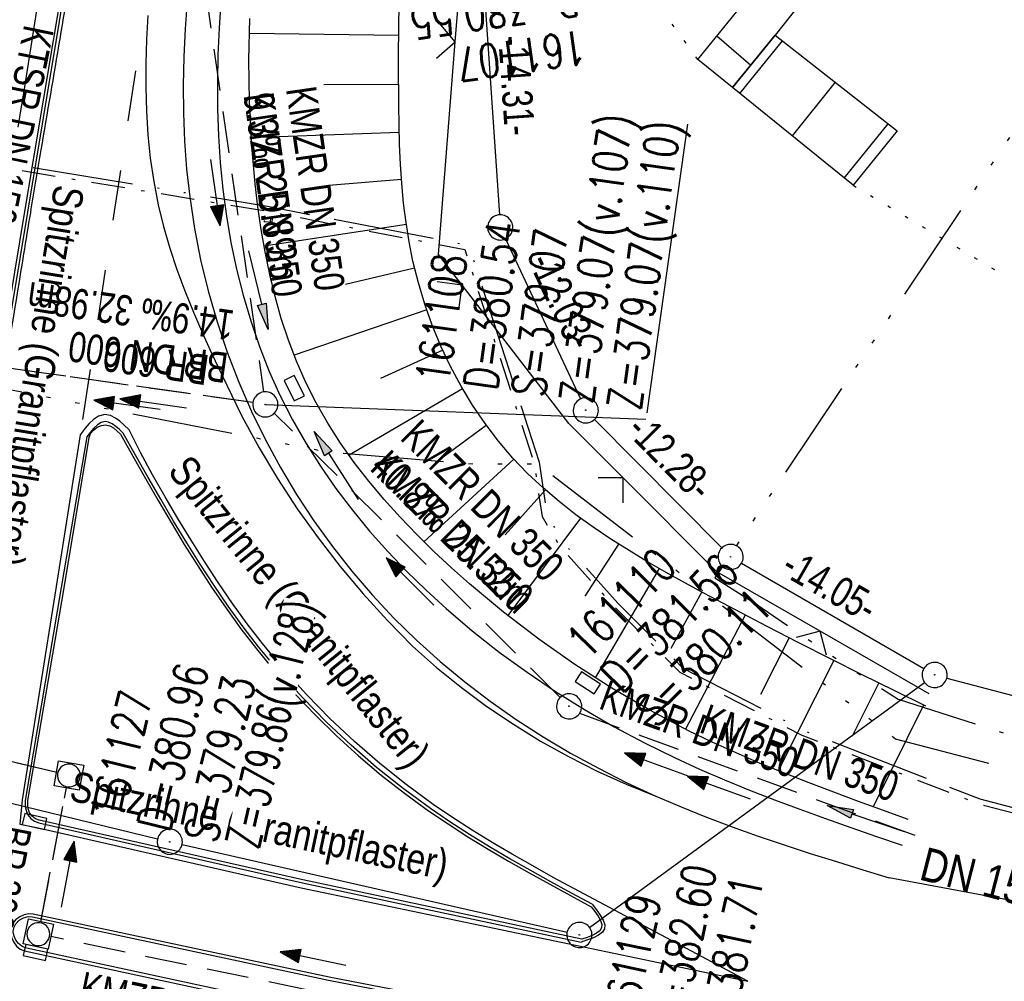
# Model space of a CAD drawing. Extents: x 510932 to 511602, y 463659 to 464636.
# Tile 46 of 81: x 511429 to 511488, y 464033 to 464091. Entities that reach past the tile are written whole.
import ezdxf

# ---------------------------------------------------------------- set-up
doc = ezdxf.new("R2010")
doc.units = 0
doc.header["$LTSCALE"] = 10
doc.header["$MEASUREMENT"] = 0
for name, pattern in [('ACAD_ISO13W100', [36, 12, -3, 12, -3, 0, -3, 0, -3]), ('ACAD_ISO14W100', [25.5, 12, -3, 0.5, -3, 0.5, -3, 0.5, -3]), ('AUSGEZOGEN', [0]), ('LT00', [0]), ('LT02', [0.4, 0.2, -0.2]), ('LT08', [0.42, 0.2, -0.1, 0.02, -0.1]), ('LT12', [0.4, 0.3, -0.1]), ('PUNKTX2_STR', [0.6, 0.1, -0.5]), ('STRICHLINIE2', [0.375, 0.25, -0.125])]:
    doc.linetypes.add(name, pattern=pattern)
doc.layers.get('0').update_dxf_attribs({"linetype": 'LT00'})
for name, color, linetype in [('--EK_FBR', 1, 'LT00'), ('--EK_Halt-Pfeil', 4, 'LT00'), ('--EK_Haltung', 7, 'STRICHLINIE2'), ('--EK_Haltung-Text', 140, 'LT00'), ('--EK_Schacht-Text', 5, 'LT00'), ('--EL_DFK_AB_L', 21, 'LT00'), ('--EL_DFK_AB_P', 7, 'LT00'), ('--EL_Halt-Pfeil', 4, 'LT00'), ('--EL_Haltung', 182, 'STRICHLINIE2'), ('--EL_Haltung-Text', 182, 'LT00'), ('ABSTAND', 8, 'LT00'), ('DFK_AB_L', 21, 'LT00'), ('DFK_AB_P', 7, 'LT00'), ('DFK_BEB_SCHR', 254, 'LT00'), ('DFK_BEBAUUNG', 250, 'LT00'), ('DFK_KATASTER', 250, 'LT00'), ('DFK_NUTZUNGSGRENZE', 70, 'PUNKTX2_STR'), ('DFK_TOPO-ANL', 252, 'LT00'), ('DL', 182, 'LT12'), ('DL_PFEIL', 201, 'LT00'), ('DL_TEXT', 182, 'LT00'), ('GASLTG', 250, 'ACAD_ISO13W100'), ('GASLTG_TEXT', 250, 'Continuous'), ('PFEIL', 140, 'AUSGEZOGEN'), ('RINNE_TEXT', 11, 'Continuous'), ('TELEKOM', 210, 'ACAD_ISO14W100'), ('V104_AFBR_BAB', 250, 'LT00'), ('V104_BOESCH', 250, 'LT00'), ('V104_BOSCHUNG', 250, 'LT00'), ('V104_GAS', 250, 'LT00'), ('V104_GRABEN', 250, 'LT00'), ('V104_KA_MULD', 182, 'LT00'), ('V104_KA_PRUF', 182, 'LT00'), ('V104_LD_MARK', 250, 'LT00'), ('V104_LG_MARK', 250, 'LT02'), ('V104_RINNE', 182, 'LT00'), ('V104_SINKK', 182, 'LT00'), ('V104_ZAUN', 40, 'LT00')]:
    doc.layers.add(name, color=color, linetype=linetype)
doc.styles.add('Arial', font='ARIAL.TTF')
doc.styles.add('Haltungsbeschriftung', font='ARIAL.TTF', dxfattribs={"width": 0.75})
doc.styles.add('schachtbeschriftung', font='romans.shx', dxfattribs={"width": 0.75, "height": 2})
doc.styles.get("Standard").update_dxf_attribs({"font": 'ARIAL.TTF'})
doc.styles.add('Versorgungsltg', font='ARIAL.TTF', dxfattribs={"width": 0.8, "height": 2})

# ---------------------------------------------------------------- blocks, each defined once
blk = doc.blocks.new('SYMB0003')
at = {"color": 0, "linetype": 'ByBlock'}
for p, q in [((-0.015712, 0), (0.010166, 0.012015)), ((0, -0.021257), (-0.015712, 0)), ((0.010166, 0.012015), (0, -0.021257))]:
    blk.add_line(p, q, dxfattribs=at)
for points in [[(-0.031395, 0.499013), (-0.093691, 0.491144), (-0.154509, 0.475528), (-0.21289, 0.452414), (-0.267913, 0.422164), (-0.318712, 0.385257), (-0.364484, 0.342274), (-0.404509, 0.293893), (-0.438154, 0.240877), (-0.464888, 0.184062), (-0.484292, 0.124345), (-0.496058, 0.062667), (-0.5, 0)], [(0.5, 0), (0.496057, 0.062667), (0.484292, 0.124345), (0.464888, 0.184062), (0.438153, 0.240877), (0.404509, 0.293893), (0.364484, 0.342274), (0.318712, 0.385257), (0.267913, 0.422164), (0.21289, 0.452414), (0.154509, 0.475528), (0.093691, 0.491144), (0.031395, 0.499013), (-0.031395, 0.499013)], [(-0.5, 0), (-0.496058, -0.062667), (-0.484292, -0.124345), (-0.464888, -0.184062), (-0.438154, -0.240877), (-0.404509, -0.293893), (-0.364485, -0.342274), (-0.318712, -0.385257), (-0.267914, -0.422164), (-0.21289, -0.452414), (-0.154509, -0.475529), (-0.093691, -0.491144), (-0.031395, -0.499014), (0.031395, -0.499014)], [(0.031395, -0.499014), (0.093691, -0.491144), (0.154509, -0.475529), (0.21289, -0.452414), (0.267914, -0.422164), (0.318712, -0.385257), (0.364485, -0.342274), (0.404509, -0.293893), (0.438154, -0.240877), (0.464889, -0.184062), (0.484292, -0.124345), (0.496058, -0.062667), (0.5, 0)]]:
    blk.add_lwpolyline(points, dxfattribs=at)
blk = doc.blocks.new('Pfreil3')
at = {"layer": 'PFEIL'}
blk.add_hatch(color=256, dxfattribs=at).paths.add_polyline_path([(-1.549, 0.273), (-1.549, -0.273), (0, 0)])
for p, q in [((-1.549, 0), (-4.831, 0)), ((-1.549, -0.273), (-1.549, 0.273)), ((-1.549, 0.273), (0, 0)), ((0, 0), (-1.549, -0.273))]:
    blk.add_line(p, q, dxfattribs=at)
blk = doc.blocks.new('SYMB1564')
at = {"color": 0, "linetype": 'ByBlock'}
for p, q in [((0, 0.375), (-0.25, 0.375)), ((-0.05, 0), (0.05, 0)), ((0, 0), (0, 0.5))]:
    blk.add_line(p, q, dxfattribs=at)
blk.add_lwpolyline([(0, 0.475), (-0.2, 0.475), (-0.255362, 0.364276)], dxfattribs=at)
blk = doc.blocks.new('SYMB0024')
at = {"color": 0, "linetype": 'ByBlock'}
for p, q in [((-0.5, 0.5), (0, 0)), ((0, 0), (0.5, 0.5))]:
    blk.add_line(p, q, dxfattribs=at)
blk = doc.blocks.new('SYMB0652')
at = {"color": 0, "linetype": 'ByBlock'}
blk.add_lwpolyline([(-0.15, -0.075), (0.15, -0.075), (0.15, 0.075), (-0.15, 0.075), (-0.15, -0.075)], dxfattribs=at)
blk = doc.blocks.new('SYMB1210')
at = {"color": 0, "linetype": 'ByBlock'}
blk.add_line((0.018815, -0.179014), (0.055623, -0.17119), dxfattribs=at)
for points in [[(-0.2, -0.2), (-0.2, 0.2), (0.2, 0.2), (0.2, -0.2), (-0.2, -0.2)], [(0.018815, 0.179014), (-0.018815, 0.179014), (-0.055623, 0.17119), (-0.09, 0.155885), (-0.120444, 0.133766), (-0.145623, 0.105801), (-0.164438, 0.073213), (-0.176067, 0.037424), (-0.18, 0)], [(0.18, 0), (0.176067, 0.037424), (0.164438, 0.073213), (0.145623, 0.105801), (0.120444, 0.133766), (0.09, 0.155885), (0.055623, 0.17119), (0.018815, 0.179014)], [(-0.18, 0), (-0.176067, -0.037424), (-0.164438, -0.073213), (-0.145623, -0.105801), (-0.120444, -0.133766), (-0.09, -0.155885), (-0.055623, -0.17119), (-0.018815, -0.179014), (0.018815, -0.179014)], [(0.055623, -0.17119), (0.09, -0.155885), (0.120444, -0.133766), (0.145623, -0.105801), (0.164438, -0.073213), (0.176067, -0.037424), (0.18, 0)]]:
    blk.add_lwpolyline(points, dxfattribs=at)
blk = doc.blocks.new('SYMB0070')
at = {"color": 0, "linetype": 'ByBlock'}
for p, q in [((-0.5, 0), (0.2, 0)), ((0.5, 0), (0.2, 0.1)), ((0.2, 0.1), (0.2, 0)), ((0.468, 0), (0.21, 0.086)), ((0.21, 0.086), (0.21, -0.086)), ((0.21, -0.086), (0.468, 0)), ((0.22, -0.072), (0.437, 0)), ((0.23, -0.058), (0.405, 0)), ((0.24, -0.045), (0.374, 0)), ((0.342, 0), (0.25, 0.031)), ((0.25, 0.031), (0.25, -0.031)), ((0.25, -0.031), (0.342, 0)), ((0.26, -0.017), (0.31, 0)), ((0.27, -0.003), (0.279, 0))]:
    blk.add_line(p, q, dxfattribs=at)
for points in [[(0.2, 0), (0.2, -0.1), (0.5, 0)], [(0.437, 0), (0.22, 0.072), (0.22, -0.072)], [(0.405, 0), (0.23, 0.058), (0.23, -0.058)], [(0.374, 0), (0.24, 0.045), (0.24, -0.045)], [(0.31, 0), (0.26, 0.017), (0.26, -0.017)], [(0.279, 0), (0.27, 0.003), (0.27, -0.003)]]:
    blk.add_lwpolyline(points, dxfattribs=at)

msp = doc.modelspace()

# ---------------------------------------------------------------- linework, layer by layer
at = {"layer": '--EK_FBR'}
for points in [[(511439.323, 464091.731), (511439.201, 464090.064), (511439.122, 464088.394), (511439.087, 464086.723), (511439.102, 464085.052), (511439.169, 464083.384), (511439.293, 464081.72), (511439.476, 464080.061), (511439.762, 464078.178), (511440.13, 464076.307), (511440.578, 464074.453), (511441.107, 464072.619), (511441.714, 464070.809), (511442.4, 464069.026), (511443.164, 464067.274), (511443.988, 464065.587), (511444.884, 464063.935), (511445.85, 464062.323), (511446.883, 464060.753), (511447.982, 464059.229), (511449.144, 464057.752), (511450.368, 464056.327), (511451.65, 464054.956), (511452.99, 464053.642), (511454.402, 464052.372), (511455.867, 464051.164), (511457.38, 464050.016), (511458.937, 464048.928), (511460.535, 464047.898), (511462.169, 464046.928), (511463.836, 464046.016), (511465.531, 464045.16), (511467.251, 464044.362)], [(511467.251, 464044.362), (511467.251, 464044.362), (511468.757, 464043.715), (511470.277, 464043.106), (511471.809, 464042.529), (511473.351, 464041.98), (511474.902, 464041.455), (511476.46, 464040.948), (511478.023, 464040.456), (511479.589, 464039.973), (511481.157, 464039.494)]]:
    msp.add_lwpolyline(points, dxfattribs=at)
at = {"layer": '--EK_Haltung'}
for p, q in [((511440.385, 464092.575), (511443.88, 464068.438)), ((511443.245, 464067.801), (511412.077, 464072.191)), ((511461.556, 464050.237), (511444.52, 464067.167)), ((511431.551, 464045.762), (511406.278, 464051.837)), ((511462.71, 464049.292), (511483.431, 464041.756)), ((511430.603, 464036.875), (511432.138, 464044.851)), ((511461.326, 464029.734), (511431.195, 464035.987))]:
    msp.add_line(p, q, dxfattribs=at)
at = {"layer": '--EK_Schacht-Text'}
msp.add_line((511443.988, 464067.696), (511466.661, 464066.811), dxfattribs=at)
at = {"layer": '--EL_DFK_AB_L'}
for p, q in [((511457.061, 464091.771), (511457.93, 464078.988)), ((511458.298, 464077.561), (511462.762, 464068.019)), ((511463.607, 464066.806), (511471.183, 464059.144)), ((511472.36, 464058.235), (511483.221, 464051.955)), ((511463.306, 464036.533), (511483.265, 464051.137)), ((511420.769, 464045.884), (511437.561, 464041.816))]:
    msp.add_line(p, q, dxfattribs=at)
at = {"layer": '--EL_Haltung'}
for p, q in [((511440.385, 464092.575), (511443.88, 464068.438)), ((511443.245, 464067.801), (511412.077, 464072.191)), ((511431.551, 464045.762), (511406.278, 464051.837)), ((511462.71, 464049.292), (511483.431, 464041.756)), ((511430.603, 464036.875), (511432.138, 464044.851)), ((511461.326, 464029.734), (511431.195, 464035.987))]:
    msp.add_line(p, q, dxfattribs=at)
at = {"layer": 'DFK_AB_L'}
for p, q in [((511457.061, 464091.771), (511457.93, 464078.988)), ((511458.298, 464077.561), (511462.762, 464068.019)), ((511463.607, 464066.806), (511471.183, 464059.144)), ((511472.36, 464058.235), (511483.221, 464051.955)), ((511463.306, 464036.533), (511483.265, 464051.137)), ((511420.769, 464045.884), (511437.561, 464041.816)), ((511439.022, 464041.474), (511461.969, 464036.256))]:
    msp.add_line(p, q, dxfattribs=at)
at = {"layer": 'DFK_BEB_SCHR'}
for p, q in [((511470.898, 464089.651), (511472.91, 464087.905)), ((511472.265, 464086.217), (511474.8, 464089.354)), ((511477.948, 464086.886), (511475.372, 464083.699)), ((511478.48, 464081.18), (511481.096, 464084.416))]:
    msp.add_line(p, q, dxfattribs=at)
at = {"layer": 'DFK_BEBAUUNG'}
for points in [[(511474.67, 464094.3), (511476.64, 464092.59), (511474.36, 464089.7), (511471.83, 464086.569), (511469.76, 464088.25), (511474.67, 464094.3)], [(511471.83, 464086.569), (511474.36, 464089.7), (511481.64, 464083.989), (511479.01, 464080.75), (511471.83, 464086.569)]]:
    msp.add_lwpolyline(points, dxfattribs=at)
at = {"layer": 'DFK_KATASTER'}
msp.add_line((511484.595, 464051.388), (511516.495, 464042.932), dxfattribs=at)
at = {"layer": 'DFK_NUTZUNGSGRENZE', "ltscale": 0.2}
for p, q in [((511469.76, 464088.25), (511456.473, 464106.424)), ((511479.01, 464080.75), (511488.22, 464075.259))]:
    msp.add_line(p, q, dxfattribs=at)
at = {"layer": 'DFK_TOPO-ANL'}
msp.add_line((511548.905, 464026.908), (511481.157, 464039.494), dxfattribs=at)
at = {"layer": 'DL'}
for p, q in [((511443.245, 464067.801), (511412.077, 464072.191)), ((511431.551, 464045.762), (511406.278, 464051.837)), ((511430.603, 464036.875), (511432.138, 464044.851))]:
    msp.add_line(p, q, dxfattribs=at)
at = {"layer": 'GASLTG', "color": 80, "linetype": 'LT08', "flags": 128}
msp.add_lwpolyline([(511156.685, 464172.08), (511181.982, 464155.417), (511188.719, 464150.845), (511207.899, 464139.051), (511227.458, 464127.551), (511256.504, 464111.113), (511273.451, 464101.653), (511283.903, 464096.318), (511320.205, 464080.823), (511325.996, 464078.522), (511334.145, 464078.26), (511337.095, 464078.38), (511348.637, 464080.71), (511403.272, 464085.964), (511444.051, 464079.212), (511455.873, 464076.918), (511460.005, 464064.189), (511460.476, 464061.012), (511461.57, 464059.189), (511464.798, 464055.627), (511468.681, 464051.746), (511475.959, 464047.993), (511486.476, 464043.906), (511507.116, 464038.547)], dxfattribs=at)
at = {"layer": 'GASLTG', "ltscale": 0.05, "flags": 128}
msp.add_lwpolyline([(511156.85, 464172.33), (511182.149, 464155.666), (511188.881, 464151.097), (511208.053, 464139.308), (511227.608, 464127.811), (511256.651, 464111.374), (511273.592, 464101.917), (511284.03, 464096.59), (511320.32, 464081.1), (511326.058, 464078.82), (511334.144, 464078.56), (511337.059, 464078.679), (511348.592, 464081.007), (511403.283, 464086.266), (511444.104, 464079.507), (511456.103, 464077.179), (511460.298, 464064.258), (511460.764, 464061.115), (511461.812, 464059.369), (511465.015, 464055.833), (511468.86, 464051.991), (511476.083, 464048.267), (511486.568, 464044.192), (511507.191, 464038.837)], dxfattribs=at)
at = {"layer": 'TELEKOM', "ltscale": 0.05, "flags": 128}
for points in [[(511549.611, 464034.247), (511540.206, 464035.663), (511536.808, 464036.439), (511508.224, 464040.794), (511481.533, 464047.758), (511460.224, 464064.129), (511456.362, 464064.129), (511447.674, 464064.852), (511409.591, 464072.316), (511406.659, 464069.386), (511402.392, 464065.921), (511397.192, 464062.725), (511392.258, 464061.259), (511387.725, 464061.925), (511375.192, 464064.723), (511362.392, 464067.387), (511343.804, 464073.015), (511326.071, 464078.876), (511308.339, 464086.469), (511289.271, 464094.596), (511272.697, 464101.843), (511261.365, 464111.702), (511256.165, 464115.299), (511229.585, 464132.798), (511221.318, 464138.126), (511201.586, 464150.649), (511180.486, 464164.077), (511162.887, 464176.067), (511152.487, 464183.793), (511143.419, 464190.454), (511126.942, 464204.529), (511112.187, 464215.677), (511095.651, 464229.182), (511075.805, 464245.222), (511058.746, 464258.334), (511036.136, 464275.294), (511026.82, 464281.326), (511023.407, 464284.21), (511016.979, 464290.11), (511009.613, 464297.521), (511004.364, 464302.503), (510990.103, 464316.622)], [(511492.495, 464089.838), (511470.766, 464057.358), (511473.203, 464055.821), (511479.226, 464051.722), (511481.691, 464050.143), (511500.021, 464044.252), (511517.197, 464040.921), (511533.092, 464038.745), (511536.423, 464038.105), (511540.607, 464037.36), (511549.772, 464035.916)]]:
    msp.add_lwpolyline(points, dxfattribs=at)
at = {"layer": 'V104_AFBR_BAB'}
msp.add_lwpolyline([(511439.323, 464091.731), (511439.201, 464090.064), (511439.122, 464088.394), (511439.087, 464086.723), (511439.102, 464085.052), (511439.169, 464083.384), (511439.293, 464081.72), (511439.476, 464080.061), (511439.762, 464078.178), (511440.13, 464076.307), (511440.578, 464074.453), (511441.107, 464072.619), (511441.714, 464070.809), (511442.4, 464069.026), (511443.164, 464067.274), (511443.988, 464065.587), (511444.884, 464063.935), (511445.85, 464062.323), (511446.883, 464060.753), (511447.982, 464059.229), (511449.144, 464057.752), (511450.368, 464056.327), (511451.65, 464054.956), (511452.99, 464053.642), (511454.402, 464052.372), (511455.867, 464051.164), (511457.38, 464050.016), (511458.937, 464048.928), (511460.535, 464047.898), (511462.169, 464046.928), (511463.836, 464046.016), (511465.531, 464045.16), (511467.251, 464044.362)], dxfattribs=at)
at = {"layer": 'V104_AFBR_BAB', "color": 2}
msp.add_lwpolyline([(511467.251, 464044.362), (511467.251, 464044.362), (511468.757, 464043.715), (511470.277, 464043.106), (511471.809, 464042.529), (511473.351, 464041.98), (511474.902, 464041.455), (511476.46, 464040.948), (511478.023, 464040.456), (511479.589, 464039.973), (511481.157, 464039.494)], dxfattribs=at)
at = {"layer": 'V104_BOESCH'}
msp.add_lwpolyline([(511483.335, 464049.71), (511481.446, 464050.648), (511479.556, 464051.589), (511477.667, 464052.536), (511475.779, 464053.493), (511473.891, 464054.462), (511472.003, 464055.448), (511470.117, 464056.452), (511468.99, 464057.063), (511467.869, 464057.687), (511466.756, 464058.326), (511465.658, 464058.986), (511464.578, 464059.669), (511463.521, 464060.381), (511462.491, 464061.124), (511461.493, 464061.904), (511460.531, 464062.723), (511459.61, 464063.587), (511458.735, 464064.499), (511457.879, 464065.499), (511457.077, 464066.55), (511456.332, 464067.648), (511455.644, 464068.787), (511455.014, 464069.964), (511454.444, 464071.172), (511453.935, 464072.407), (511453.487, 464073.664), (511453.103, 464074.939), (511452.783, 464076.227), (511452.553, 464077.375), (511452.369, 464078.529), (511452.226, 464079.686), (511452.119, 464080.848), (511452.041, 464082.012), (511451.988, 464083.178), (511451.955, 464084.345), (511451.935, 464085.513), (511451.924, 464088.036), (511451.949, 464090.557), (511452.009, 464093.076)], dxfattribs=at)
at = {"layer": 'V104_BOSCHUNG'}
for p, q in [((511451.936, 464089.677), (511443.035, 464089.786)), ((511451.925, 464086.751), (511447.471, 464086.732)), ((511451.966, 464083.886), (511443.145, 464083.579)), ((511452.1, 464081.099), (511447.766, 464080.741)), ((511452.387, 464078.411), (511443.909, 464077.126)), ((511452.878, 464075.816), (511448.758, 464074.837)), ((511453.601, 464073.327), (511445.694, 464070.629)), ((511454.558, 464070.918), (511450.85, 464069.235)), ((511455.741, 464068.618), (511448.973, 464064.662)), ((511457.153, 464066.448), (511454.125, 464064.218)), ((511458.79, 464064.439), (511453.429, 464059.516)), ((511460.673, 464062.599), (511458.28, 464059.918)), ((511462.763, 464060.922), (511458.426, 464055.125)), ((511465.035, 464059.376), (511463.024, 464056.278)), ((511467.455, 464057.922), (511463.646, 464051.405)), ((511469.987, 464056.522), (511468.146, 464053.162)), ((511472.573, 464055.148), (511469.012, 464048.351)), ((511475.206, 464053.785), (511473.481, 464050.419)), ((511477.86, 464052.439), (511474.547, 464045.868)), ((511480.533, 464051.102), (511478.95, 464047.936)), ((511483.21, 464049.772), (511480.209, 464043.722))]:
    msp.add_line(p, q, dxfattribs=at)
at = {"layer": 'V104_GRABEN'}
for points in [[(511441.331, 464091.716), (511441.229, 464090.115), (511441.16, 464088.513), (511441.128, 464086.91), (511441.138, 464085.307), (511441.192, 464083.704), (511441.296, 464082.103), (511441.453, 464080.504), (511441.665, 464078.914), (511441.935, 464077.332), (511442.266, 464075.761), (511442.657, 464074.204), (511443.113, 464072.667), (511443.633, 464071.152), (511444.221, 464069.664), (511444.877, 464068.207), (511445.608, 464066.774), (511446.408, 464065.376), (511447.27, 464064.014), (511448.193, 464062.689), (511449.171, 464061.401), (511450.2, 464060.15), (511451.277, 464058.938), (511452.398, 464057.764), (511453.559, 464056.629), (511454.755, 464055.534), (511456.316, 464054.204), (511457.925, 464052.938), (511459.578, 464051.735), (511461.272, 464050.594), (511463.004, 464049.515), (511464.771, 464048.496), (511466.57, 464047.538), (511468.397, 464046.639), (511469.861, 464045.969), (511471.338, 464045.331), (511472.828, 464044.722), (511474.328, 464044.137), (511475.838, 464043.573), (511477.354, 464043.025), (511478.875, 464042.489), (511480.4, 464041.961), (511481.927, 464041.438)], [(511430.396, 464091.421), (511430.019, 464089.017), (511429.632, 464086.612), (511429.231, 464084.208)], [(511482.294, 464042.972), (511480.812, 464043.505), (511479.331, 464044.041), (511477.855, 464044.586), (511476.385, 464045.143), (511474.924, 464045.717), (511473.472, 464046.311), (511472.033, 464046.929), (511470.608, 464047.576), (511469.2, 464048.256), (511466.889, 464049.472), (511464.63, 464050.789), (511462.425, 464052.204), (511460.275, 464053.714), (511458.18, 464055.319), (511456.143, 464057.015), (511455.073, 464057.964), (511454.024, 464058.939), (511453.003, 464059.941), (511452.012, 464060.972), (511451.059, 464062.032), (511450.146, 464063.121), (511449.28, 464064.241), (511448.465, 464065.392), (511447.707, 464066.575), (511447.009, 464067.791), (511446.378, 464069.04), (511445.837, 464070.271), (511445.358, 464071.53), (511444.936, 464072.814), (511444.567, 464074.118), (511444.248, 464075.44), (511443.974, 464076.776), (511443.741, 464078.122), (511443.545, 464079.475), (511443.383, 464080.831), (511443.164, 464083.298), (511443.039, 464085.762), (511443.007, 464088.222), (511443.066, 464090.677)]]:
    msp.add_lwpolyline(points, dxfattribs=at)
at = {"layer": 'V104_LD_MARK'}
for points in [[(511435.273, 464139.582, 0.001052), (511432.742, 464125.291, 0.002081), (511431.508, 464118.06, 0.000002), (511429.085, 464103.494, -0.000004), (511427.997, 464096.956, -0.008744), (511426.939, 464088.938, -0.025497), (511425.116, 464079.666, -0.043565), (511423.343, 464074.212, -0.031316), (511419.405, 464066.473, -0.049062), (511415.034, 464060.996, -0.059456), (511410.534, 464057.355, -0.021826), (511404.997, 464054.2, -0.037336), (511401.562, 464052.749, -0.004373), (511399.978, 464052.23, -0.009373), (511399.232, 464052.009, -0.029503), (511398.11, 464051.769, -0.016646), (511396.093, 464051.528, -0.086801)], [(511439.732, 464138.921, -0.008556), (511437.639, 464124.405, -0.000694), (511436.424, 464117.037, -0.000049), (511433.319, 464098.836, 0.000322), (511432.852, 464096.091, 0.000072), (511430.614, 464082.867, 0.000253), (511429.981, 464079.111, 0.001589), (511429.577, 464076.661, -0.000444), (511428.153, 464067.892, -0.002518), (511427.243, 464062.49, -0.002185), (511426.135, 464056.274, -0.035389), (511425.499, 464053.8, -0.031307), (511424.416, 464051.125, -0.062647), (511423.191, 464049.225, -0.053962), (511421.3, 464047.408, -0.03077), (511419.568, 464046.233, -0.05034), (511418.406, 464045.695, -0.026759), (511418.233, 464045.645, -0.01151), (511417.824, 464045.561)]]:
    msp.add_lwpolyline(points, format="xyb", dxfattribs=at)
for points in [[(511436.973, 464090.859), (511436.898, 464089.432), (511436.856, 464088.006), (511436.854, 464086.583), (511436.895, 464085.166), (511436.985, 464083.756), (511437.129, 464082.356), (511437.331, 464080.968), (511437.598, 464079.595), (511437.917, 464078.291), (511438.293, 464077.002), (511438.719, 464075.724), (511439.19, 464074.457), (511439.699, 464073.199), (511440.24, 464071.949), (511440.806, 464070.705), (511441.391, 464069.466), (511441.989, 464068.23), (511442.593, 464066.995), (511443.618, 464065.115), (511444.718, 464063.277), (511445.889, 464061.483), (511447.13, 464059.738), (511448.439, 464058.043), (511449.815, 464056.402), (511451.255, 464054.816), (511452.756, 464053.289), (511454.184, 464052.031), (511455.664, 464050.835), (511457.193, 464049.703), (511458.77, 464048.637), (511460.39, 464047.639), (511462.051, 464046.711), (511463.751, 464045.854), (511465.485, 464045.071), (511467.251, 464044.362)], [(511472.726, 464033.329), (511462.367, 464038.85), (511461.138, 464039.521), (511459.915, 464040.2), (511458.701, 464040.892), (511457.499, 464041.6), (511456.312, 464042.329), (511455.141, 464043.083), (511453.99, 464043.866), (511452.375, 464045.048), (511450.809, 464046.298), (511449.293, 464047.611), (511447.832, 464048.986), (511446.43, 464050.418), (511445.089, 464051.906), (511443.813, 464053.445), (511442.901, 464054.631), (511442.023, 464055.844), (511441.175, 464057.079), (511440.354, 464058.334), (511439.555, 464059.606), (511438.776, 464060.893), (511438.012, 464062.192), (511437.259, 464063.499), (511436.55, 464064.825), (511435.869, 464066.189), (511435.559, 464066.488), (511435.32, 464066.697), (511435.061, 464066.885), (511434.765, 464067.03), (511434.417, 464067.089), (511434.047, 464066.998), (511433.738, 464066.801), (511433.479, 464066.557), (511433.246, 464066.287), (511432.955, 464065.875)], [(511432.955, 464065.874), (511431.53, 464056.838), (511429.5, 464044.131), (511429.352, 464042.688), (511430.444, 464042.474), (511446.129, 464038.892), (511472.726, 464033.329)]]:
    msp.add_lwpolyline(points, dxfattribs=at)
at = {"layer": 'V104_LG_MARK', "ltscale": 1.5}
msp.add_line((511436.245, 464087.564), (511432.955, 464065.875), dxfattribs=at)
at = {"layer": 'V104_RINNE'}
for points in [[(511432.479, 464096.15), (511429.638, 464079.187), (511427.761, 464067.991), (511425.817, 464056.308), (511425.626, 464055.564), (511425.428, 464054.822), (511425.217, 464054.085), (511424.985, 464053.355), (511424.727, 464052.635), (511424.435, 464051.927), (511424.103, 464051.234), (511423.712, 464050.538), (511423.273, 464049.868), (511422.787, 464049.232), (511422.254, 464048.639), (511421.676, 464048.096), (511421.055, 464047.611), (511420.472, 464047.235), (511419.862, 464046.9), (511419.232, 464046.596), (511418.589, 464046.313), (511417.94, 464046.041), (511401.921, 464050.298)], [(511424.277, 464051.175), (511424.761, 464052.149), (511425.173, 464053.149), (511425.516, 464054.172), (511425.792, 464055.212), (511426.002, 464056.267), (511427.971, 464067.987), (511429.826, 464079.15), (511432.645, 464096.139)], [(511429.832, 464044.101), (511431.987, 464056.768), (511433.487, 464065.718), (511433.576, 464065.954), (511433.744, 464066.164), (511433.966, 464066.331), (511434.216, 464066.441), (511434.467, 464066.477), (511434.71, 464066.426), (511434.934, 464066.302), (511435.145, 464066.129), (511435.35, 464065.932)], [(511435.509, 464065.984), (511435.289, 464066.193), (511435.071, 464066.384), (511434.854, 464066.541), (511434.641, 464066.645), (511434.432, 464066.681), (511434.206, 464066.626), (511433.985, 464066.485), (511433.769, 464066.28), (511433.555, 464066.032), (511433.342, 464065.763)], [(511435.35, 464065.932), (511436.095, 464064.605), (511436.843, 464063.282), (511437.6, 464061.964), (511438.369, 464060.654), (511439.153, 464059.356), (511439.957, 464058.071), (511440.785, 464056.804), (511441.641, 464055.556), (511442.529, 464054.33), (511443.452, 464053.13), (511444.573, 464051.771), (511445.744, 464050.452), (511446.965, 464049.175), (511448.231, 464047.942), (511449.541, 464046.755), (511450.892, 464045.617), (511452.281, 464044.528), (511453.707, 464043.491), (511454.873, 464042.699), (511456.057, 464041.937), (511457.258, 464041.202), (511458.472, 464040.488), (511459.697, 464039.792), (511460.93, 464039.108), (511462.169, 464038.433), (511463.41, 464037.763)], [(511463.457, 464037.919), (511462.224, 464038.587), (511460.993, 464039.258), (511459.768, 464039.939), (511458.551, 464040.632), (511457.345, 464041.343), (511456.152, 464042.075), (511454.975, 464042.833), (511453.817, 464043.621), (511452.193, 464044.81), (511450.617, 464046.067), (511449.092, 464047.388), (511447.622, 464048.771), (511446.211, 464050.213), (511444.862, 464051.709), (511443.579, 464053.258), (511442.661, 464054.452), (511441.778, 464055.671), (511440.926, 464056.912), (511440.101, 464058.172), (511439.3, 464059.449), (511438.518, 464060.739), (511437.752, 464062.041), (511436.998, 464063.35), (511436.252, 464064.666), (511435.509, 464065.984)], [(511433.342, 464065.763), (511431.826, 464056.788), (511429.665, 464044.105)], [(511463.457, 464037.919), (511463.713, 464037.593), (511463.942, 464037.275), (511464.117, 464036.973), (511464.213, 464036.695), (511464.203, 464036.449), (511464.075, 464036.247), (511463.847, 464036.074), (511463.544, 464035.925), (511463.191, 464035.79), (511462.814, 464035.663)], [(511463.41, 464037.763), (511463.622, 464037.484), (511463.811, 464037.211), (511463.956, 464036.953), (511464.034, 464036.715), (511464.022, 464036.505), (511463.912, 464036.333), (511463.718, 464036.187), (511463.462, 464036.06), (511463.165, 464035.946), (511462.846, 464035.839)], [(511478.878, 464027.832), (511465.94, 464030.056), (511447.786, 464033.564), (511430.148, 464037.324), (511429.887, 464037.34), (511429.617, 464037.286), (511429.357, 464037.172), (511429.126, 464037.005), (511428.944, 464036.795), (511428.829, 464036.548), (511428.797, 464036.258), (511428.85, 464035.96), (511428.974, 464035.676), (511429.155, 464035.429), (511429.38, 464035.241), (511429.634, 464035.136), (511447.336, 464031.329), (511465.195, 464027.847), (511478.476, 464025.557)], [(511478.463, 464025.769), (511465.214, 464028.026), (511447.371, 464031.503), (511429.682, 464035.33), (511429.467, 464035.419), (511429.275, 464035.576), (511429.12, 464035.782), (511429.012, 464036.019), (511428.964, 464036.268), (511428.988, 464036.511), (511429.111, 464036.76), (511429.314, 464036.963), (511429.569, 464037.108), (511429.846, 464037.182), (511430.115, 464037.173), (511447.756, 464033.391), (511465.906, 464029.883), (511478.825, 464027.655)]]:
    msp.add_lwpolyline(points, dxfattribs=at)
at = {"layer": 'V104_ZAUN'}
for p, q in [((511455.305, 464089.29), (511456.491, 464104.243)), ((511483.548, 464050.459), (511477.042, 464054.191))]:
    msp.add_line(p, q, dxfattribs=at)
for points in [[(511455.704, 464074.809), (511454.3, 464076.628), (511455.305, 464089.29)], [(511465.305, 464063.317), (511462.066, 464066.564), (511455.704, 464074.809)], [(511477.042, 464054.191), (511470.882, 464057.725), (511465.305, 464063.317)]]:
    msp.add_lwpolyline(points, dxfattribs=at)

# ---------------------------------------------------------------- block references
at = {"layer": '--EK_Halt-Pfeil', "zscale": 4}
for p, xscale, yscale, rotation in [((511441.007, 464080.311), 4.000000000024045, 4, 278.2388500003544), ((511435.739, 464067.664), 4.000000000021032, 4, 171.9828900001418), ((511452.601, 464057.151), 4.000000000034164, 4, 135.1766700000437), ((511471.01, 464044.862), 4.000000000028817, 3.999999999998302, 159.9652054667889), ((511432.209, 464039.715), 3.999999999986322, 4, 79.10068999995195), ((511446.818, 464034.673), 3.999999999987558, 4, 168.2787599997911)]:
    msp.add_blockref('SYMB0070', p, dxfattribs=dict(at, xscale=xscale, yscale=yscale, rotation=rotation))
at = {"layer": '--EL_DFK_AB_P', "xscale": 1.500000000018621, "yscale": 1.5, "zscale": 1.5, "rotation": 264.7377099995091}
for p in [(511457.98, 464078.24), (511463.08, 464067.34), (511471.71, 464058.61), (511483.87, 464051.58), (511438.29, 464041.64), (511462.7, 464036.09)]:
    msp.add_blockref('SYMB0003', p, dxfattribs=at)
at = {"layer": '--EL_Halt-Pfeil', "zscale": 4}
for p, xscale, yscale, rotation in [((511441.007, 464080.311), 4.000000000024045, 4, 278.2388500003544), ((511435.739, 464067.664), 4.000000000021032, 4, 171.9828900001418), ((511452.601, 464057.151), 4.000000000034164, 4, 135.1766700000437), ((511467.267, 464046.254), 4.000000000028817, 3.999999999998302, 159.9652054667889), ((511432.209, 464039.715), 3.999999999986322, 4, 79.10068999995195), ((511446.818, 464034.673), 3.999999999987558, 4, 168.2787599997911)]:
    msp.add_blockref('SYMB0070', p, dxfattribs=dict(at, xscale=xscale, yscale=yscale, rotation=rotation))
at = {"layer": 'DFK_AB_P', "xscale": 1.500000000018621, "yscale": 1.5, "zscale": 1.5, "rotation": 264.7377099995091}
for p in [(511457.98, 464078.24), (511463.08, 464067.34), (511471.71, 464058.61), (511483.87, 464051.58), (511438.29, 464041.64), (511462.7, 464036.09)]:
    msp.add_blockref('SYMB0003', p, dxfattribs=at)
at = {"layer": 'DL_PFEIL', "yscale": 4, "zscale": 4}
for p, xscale, rotation in [((511437.302, 464067.749), 4.000000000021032, 171.9828900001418), ((511432.209, 464039.715), 3.999999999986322, 79.10068999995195)]:
    msp.add_blockref('SYMB0070', p, dxfattribs=dict(at, xscale=xscale, rotation=rotation))
at = {"layer": 'PFEIL'}
for p, rotation in [((511444.145, 464072.157), 283.7473105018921), ((511446.901, 464066.091), 122.84715938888), ((511477.473, 464043.793), 161.3373498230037)]:
    msp.add_blockref('Pfreil3', p, dxfattribs=dict(at, rotation=rotation))
at = {"layer": 'V104_GAS', "rotation": 264.4991999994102}
msp.add_blockref('SYMB1564', (511443.918, 464078.593), dxfattribs=at)
at = {"layer": 'V104_KA_MULD', "zscale": 3.8}
for p, xscale, yscale, rotation in [((511432.28, 464045.587), 3.799999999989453, 3.799999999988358, 170.0444629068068), ((511430.461, 464036.139), 3.800000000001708, 3.800000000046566, 347.7922427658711)]:
    msp.add_blockref('SYMB1210', p, dxfattribs=dict(at, xscale=xscale, yscale=yscale, rotation=rotation))
at = {"layer": 'V104_KA_PRUF', "xscale": 1.499999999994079, "yscale": 1.5, "zscale": 1.5, "rotation": 264.4991999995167}
for p in [(511443.988, 464067.696), (511462.088, 464049.708)]:
    msp.add_blockref('SYMB0003', p, dxfattribs=at)
at = {"layer": 'V104_SINKK', "zscale": 4.5}
for p, xscale, yscale, rotation in [((511445.705, 464068.668), 4.500000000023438, 4.5, 296.5003516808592), ((511463.204, 464051.11), 4.500000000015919, 4.5, 327.1286987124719), ((511430.236, 464042.853), 4.499999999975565, 4.5, 347.3752145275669), ((511430.293, 464035.044), 4.500000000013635, 4.499999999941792, 347.8628513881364)]:
    msp.add_blockref('SYMB0652', p, dxfattribs=dict(at, xscale=xscale, yscale=yscale, rotation=rotation))
at = {"layer": 'V104_ZAUN', "yscale": 2.099999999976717, "zscale": 2.1}
for p, xscale, rotation in [((511455.305, 464089.29), 2.100000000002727, 85.4644199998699), ((511455.704, 464074.809), 2.099999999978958, 127.6566899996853), ((511465.305, 464063.317), 2.100000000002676, 134.9251300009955), ((511477.042, 464054.191), 2.099999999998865, 150.1585699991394)]:
    msp.add_blockref('SYMB0024', p, dxfattribs=dict(at, xscale=xscale, rotation=rotation))

# ---------------------------------------------------------------- texts
at = {"layer": '--EK_Haltung-Text', "style": 'Haltungsbeschriftung', "width": 0.75}
for s, rotation, p in [('KTSR DN 150', 258.60702, (511429.63, 464090.374)), ('KMZR DN 350', -81.76115, (511445.211, 464086.495)), ('9.3‰ 25.89m', -81.76115, (511442.678, 464086.128)), ('14.9‰ 32.98m', -188.0171, (511442.204, 464073.276)), ('BR DN 600', -188.0171, (511441.847, 464070.741)), ('KMZR DN 350', -44.82335, (511451.951, 464065.651)), ('40.8‰ 25.52m', -44.82335, (511450.146, 464063.835)), ('KMZR DN 350', 339.96519, (511469.767, 464048.189))]:
    msp.add_text(s, height=1.8, rotation=rotation, dxfattribs=at).set_placement(p)
at = {"layer": '--EK_Schacht-Text', "style": 'schachtbeschriftung', "width": 0.75}
for s, rotation, p in [('D=380.55', -171.76114, (511462.492, 464092.854)), ('161107', -171.76114, (511462.905, 464090.004)), ('Z=379.07(v.107)', -278.01709, (511463.483, 464067.658)), ('%%UZ=379.07(v.110)', -278.01709, (511466.334, 464067.257)), ('D=380.54', -278.01709, (511457.779, 464068.462)), ('S=379.07', -278.01709, (511460.631, 464068.06)), ('161108', -278.01709, (511454.927, 464068.863)), ('161110', 45.17665, (511463.178, 464052.415)), ('D=381.56', 45.17665, (511465.22, 464050.385)), ('S=380.11', 45.17665, (511467.263, 464048.355)), ('D=380.96', 76.48322, (511438.274, 464042.149)), ('S=379.23', 76.48322, (511441.074, 464041.476)), ('161127', 76.48322, (511435.474, 464042.822)), ('D=382.60', 78.27876, (511468.839, 464030.143)), ('S=381.71', 78.27876, (511471.659, 464029.557)), ('161129', 78.27876, (511466.019, 464030.728))]:
    msp.add_text(s, height=2, rotation=rotation, dxfattribs=at).set_placement(p)
at = {"layer": '--EL_Haltung-Text', "style": 'Haltungsbeschriftung', "width": 0.75}
for s, rotation, p in [('KTSR DN 150', 258.60702, (511429.63, 464090.374)), ('KMZR DN 350', -81.76115, (511442.678, 464086.128)), ('BR DN 600', -188.0171, (511441.847, 464070.741)), ('KMZR DN 350', -44.82335, (511450.146, 464063.835)), ('KMZR DN 350', 339.96519, (511463.778, 464049.604)), ('KMZR DN 250', -11.72124, (511432.8, 464032.155))]:
    msp.add_text(s, height=1.8, rotation=rotation, dxfattribs=at).set_placement(p)
at = {"layer": 'ABSTAND', "width": 0.75}
for s, rotation, p in [(' -14.31-', -86.11388, (511457.824, 464090.137)), (' -12.03-', -64.92708, (511459.414, 464076.678)), (' -12.28-', -45.33026, (511465.041, 464066.429)), (' -14.05-', -30.03329, (511474.155, 464057.897))]:
    msp.add_text(s, height=1.8, rotation=rotation, dxfattribs=at).set_placement(p)
at = {"layer": 'DL_TEXT', "style": 'Haltungsbeschriftung', "width": 0.75}
for s, rotation, p in [('BR 600', -188.0171, (511440.704, 464070.615)), ('BR 300', -100.89931, (511428.312, 464042.731))]:
    msp.add_text(s, height=1.8, rotation=rotation, dxfattribs=at).set_placement(p)
at = {"layer": 'GASLTG_TEXT', "insert": (511500.877, 464039.61), "char_height": 2, "attachment_point": 2, "rotation": 345.6164, "line_spacing_factor": 0.8, "style": 'Versorgungsltg'}
msp.add_mtext('E.ON Bayern G\\PDN 150 St PN 10 Gas-Begleitkabel', dxfattribs=at)
at = {"layer": 'RINNE_TEXT', "char_height": 1.8, "attachment_point": 7, "style": 'Arial'}
for insert, rotation in [((511430.89, 464080.932), 260.78108), ((511437.688, 464063.351), 308.95423), ((511432.123, 464043.581), 348.0209)]:
    msp.add_mtext('{\\W0.8;Spitzrinne (Granitpflaster)}', dxfattribs=dict(at, insert=insert, rotation=rotation))

# ---------------------------------------------------------------- next in the draw order: texts
at = {"layer": '--EK_Schacht-Text', "insert": (511441.608, 464041.58), "char_height": 2, "attachment_point": 1, "rotation": 76.48322, "line_spacing_factor": 0.84, "style": 'schachtbeschriftung', "bg_fill": 3, "box_fill_scale": 1, "bg_fill_color": 256, "bg_fill_transparency": 3934252}
msp.add_mtext('{\\W0.65;Z=379.86(v.128)}', dxfattribs=at)

# ---------------------------------------------------------------- next in the draw order: linework, layer by layer
at = {"layer": '--EL_DFK_AB_L'}
msp.add_line((511439.022, 464041.474), (511461.969, 464036.256), dxfattribs=at)
at = {"layer": '--EL_Haltung'}
msp.add_line((511461.556, 464050.237), (511444.52, 464067.167), dxfattribs=at)
at = {"layer": 'V104_RINNE'}
for points in [[(511429.665, 464044.105), (511429.673, 464043.877), (511429.695, 464043.654), (511429.743, 464043.442), (511429.83, 464043.245), (511430.002, 464043.034), (511430.229, 464042.871), (511430.485, 464042.773), (511446.194, 464039.185), (511462.814, 464035.663)], [(511462.846, 464035.839), (511446.221, 464039.363), (511430.505, 464042.924), (511430.28, 464043.015), (511430.085, 464043.169), (511429.941, 464043.367), (511429.861, 464043.598), (511429.834, 464043.845), (511429.832, 464044.101)]]:
    msp.add_lwpolyline(points, dxfattribs=at)

doc.saveas('drawing.dxf')
